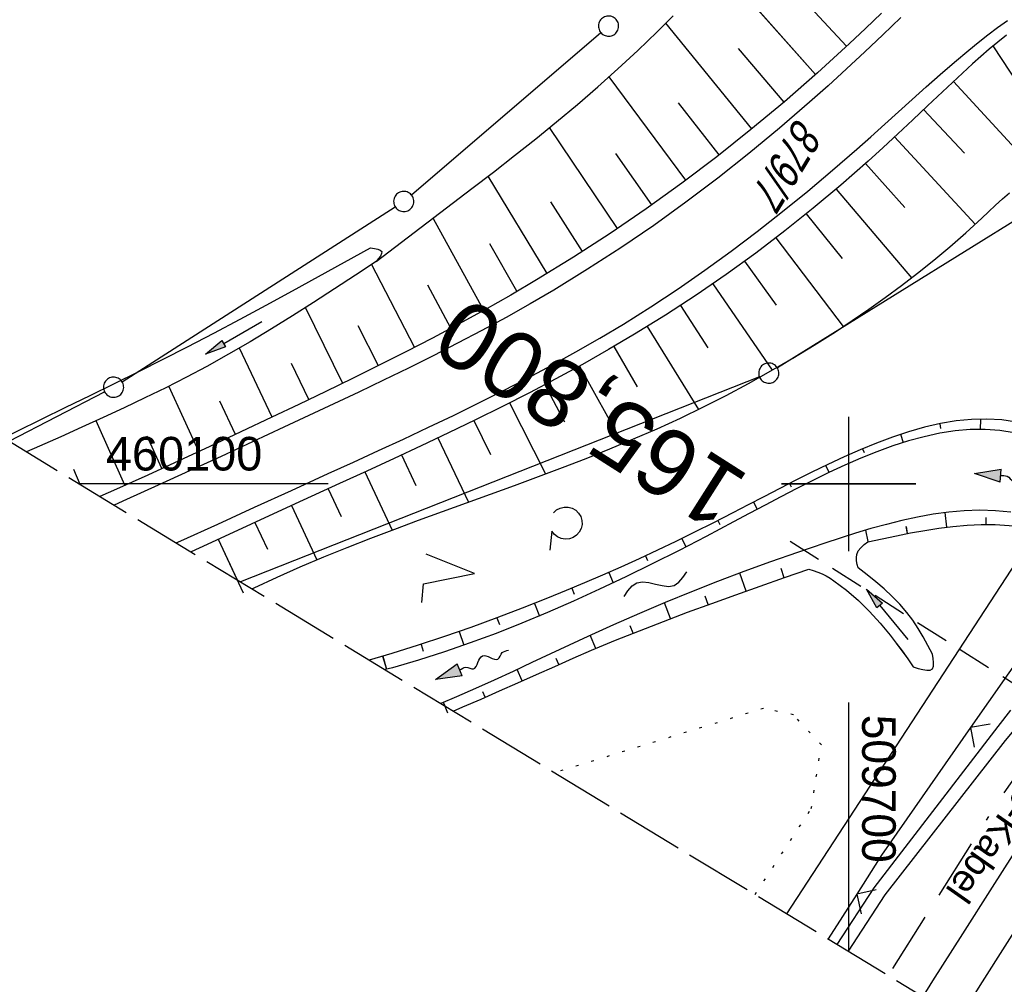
# Model space of a CAD drawing. Extents: x 509601 to 510326, y 459976 to 460916.
# Tile 3 of 39: x 509638 to 509712, y 460063 to 460135. Entities that reach past the tile are written whole.
import ezdxf
from ezdxf.enums import TextEntityAlignment as Align

# ---------------------------------------------------------------- set-up
doc = ezdxf.new("R2010")
doc.units = 0
doc.header["$LTSCALE"] = 10
doc.header["$MEASUREMENT"] = 0
for name, pattern in [('ACAD_ISO16W100', [73, 15, -6.5, 15, -6.5, 15, -7, 1, -7]), ('AUSGEZOGEN', [0]), ('LT00', [0]), ('LT14', [0.6, 0.5, -0.1]), ('LT17', [0.15, 0.1, -0.05]), ('PUNKTX2_STR', [0.6, 0.1, -0.5])]:
    doc.linetypes.add(name, pattern=pattern)
doc.layers.get('0').update_dxf_attribs({"linetype": 'LT00'})
for name, color, linetype in [('--EK_FBR', 1, 'LT00'), ('--EK_ST-93-1', 30, 'LT17'), ('--EL_DFK_AB_L', 21, 'LT00'), ('--FLIEßRICHTPFEIL', 180, 'Continuous'), ('--WASSER_GRENZE', 180, 'PUNKTX2_STR'), ('--WASSER_NUTZUNG', 180, 'Continuous'), ('BAB-KABEL', 220, 'ACAD_ISO16W100'), ('BAB-KABEL_TEXT', 221, 'Continuous'), ('DFK_AB_L', 21, 'LT00'), ('DFK_FLUR_NR', 250, 'LT00'), ('DFK_GZPKT', 250, 'LT00'), ('DFK_KATASTER', 250, 'LT00'), ('DFK_NUTZUNG', 250, 'LT00'), ('PFEIL', 140, 'AUSGEZOGEN'), ('V109_AFBR_BAB', 250, 'LT00'), ('V109_BOESCH', 250, 'LT00'), ('V109_BOSCHUNG', 250, 'LT00'), ('V109_GRABEN', 250, 'LT00'), ('V109_LD_MARK', 250, 'LT00'), ('V109_RASTER', 250, 'LT00'), ('V109_ZAUN', 40, 'LT00'), ('V110_AFBR_BAB', 250, 'LT00'), ('V110_BOESCH', 250, 'LT00'), ('V110_BOSCHUNG', 250, 'LT00'), ('V110_GRABEN', 250, 'LT00'), ('V110_LD_MARK', 250, 'LT00'), ('V110_RASTER', 250, 'LT00'), ('V110_ZAUN', 40, 'LT00')]:
    doc.layers.add(name, color=color, linetype=linetype)
doc.layers.add('-BLATT_109-RAND', color=7, linetype='LT14', plot=False)
doc.styles.add('Beschrift', font='ARIAL.TTF')
doc.styles.get("Standard").update_dxf_attribs({"font": 'ARIAL.TTF'})

# ---------------------------------------------------------------- blocks, each defined once
blk = doc.blocks.new('SYMB7010')
at = {"color": 0, "linetype": 'ByBlock'}
for points in [[(-0.031408, 0.499213), (-0.093728, 0.49134), (-0.15457, 0.475719), (-0.212975, 0.452595), (-0.268021, 0.422333), (-0.31884, 0.385411), (-0.36463, 0.342411), (-0.40467, 0.29401), (-0.438329, 0.240973), (-0.465074, 0.184136), (-0.484486, 0.124395), (-0.496256, 0.062692), (-0.5002, 0)], [(0.5002, 0), (0.496256, 0.062692), (0.484485, 0.124395), (0.465074, 0.184136), (0.438329, 0.240973), (0.40467, 0.29401), (0.36463, 0.342411), (0.31884, 0.385411), (0.268021, 0.422333), (0.212975, 0.452595), (0.15457, 0.475719), (0.093728, 0.49134), (0.031408, 0.499213), (-0.031408, 0.499213)], [(-0.5002, 0), (-0.496256, -0.062692), (-0.484486, -0.124395), (-0.465075, -0.184136), (-0.438329, -0.240973), (-0.404671, -0.29401), (-0.36463, -0.342411), (-0.31884, -0.385411), (-0.268021, -0.422333), (-0.212975, -0.452595), (-0.154571, -0.475719), (-0.093728, -0.49134), (-0.031408, -0.499213), (0.031408, -0.499213)], [(0.031408, -0.499213), (0.093728, -0.491341), (0.15457, -0.475719), (0.212975, -0.452595), (0.268021, -0.422333), (0.31884, -0.385411), (0.36463, -0.342411), (0.404671, -0.294011), (0.438329, -0.240974), (0.465075, -0.184136), (0.484486, -0.124395), (0.496256, -0.062692), (0.500201, 0)]]:
    blk.add_lwpolyline(points, dxfattribs=at)
blk = doc.blocks.new('SYMB7222')
at = {"color": 0, "linetype": 'ByBlock'}
blk.add_line((0, 0.185), (-0.11, -0.185), dxfattribs=at)
blk.add_lwpolyline([(0.25, -0.185), (0.11, -0.185), (0, 0.185)], dxfattribs=at)
blk = doc.blocks.new('SYMB7212')
at = {"color": 0, "linetype": 'ByBlock'}
blk.add_line((0.07, -0.1), (0.21, -0.1), dxfattribs=at)
for points in [[(-0.119836, 0.00627), (-0.114449, 0.036077), (-0.101769, 0.063585), (-0.082606, 0.087042), (-0.05818, 0.104953), (-0.030047, 0.116177), (0, 0.12)], [(0, 0.12), (0.030047, 0.116177), (0.05818, 0.104953), (0.082606, 0.087041), (0.101769, 0.063585), (0.114449, 0.036077), (0.119836, 0.00627)], [(-0.068816, -0.098308), (-0.091239, -0.077945), (-0.107849, -0.052617), (-0.117589, -0.023936), (-0.119836, 0.00627)], [(0.119836, 0.00627), (0.117589, -0.023936), (0.107849, -0.052617), (0.091239, -0.077945), (0.068816, -0.098308)]]:
    blk.add_lwpolyline(points, dxfattribs=at)
blk = doc.blocks.new('FLIEßRICHTPFEIL')
at = {"layer": '--FLIEßRICHTPFEIL'}
blk.add_hatch(color=256, dxfattribs=at).paths.add_polyline_path([(-1.95, 0.4875), (-1.95, -0.4875), (0, 0)])
for p, q in [((-1.95, 0.4875), (-1.95, -0.4875)), ((-1.95, 0.4875), (0, 0)), ((0, 0), (-1.95, -0.4875))]:
    blk.add_line(p, q, dxfattribs=at)
at = {"layer": '--FLIEßRICHTPFEIL', "start_tangent": (-1, 0), "end_tangent": (-1, 0)}
blk.add_spline([(-1.95, 0), (-2.4375, 0), (-2.925, 0.325), (-3.4125, 0), (-3.9, -0.325), (-4.3875, 0), (-4.875, 0.325), (-5.3625, 0), (-5.85, 0)], degree=3, dxfattribs=at)
blk = doc.blocks.new('SYMB7251')
at = {"color": 0, "linetype": 'ByBlock'}
for points in [[(-0.25, 0), (-0.208333, 0.028889), (-0.166667, 0.051111), (-0.125, 0.06), (-0.083333, 0.051111), (-0.041667, 0.028889), (0, 0)], [(0, 0), (0.041667, -0.028889), (0.083333, -0.051111), (0.125, -0.06), (0.166667, -0.051111), (0.208333, -0.028889), (0.25, 0)]]:
    blk.add_lwpolyline(points, dxfattribs=at)
blk = doc.blocks.new('Pfreil3')
at = {"layer": 'PFEIL'}
blk.add_hatch(color=256, dxfattribs=at).paths.add_polyline_path([(-1.549, 0.273), (-1.549, -0.273), (0, 0)])
for p, q in [((-1.549, 0), (-4.831, 0)), ((-1.549, -0.273), (-1.549, 0.273)), ((-1.549, 0.273), (0, 0)), ((0, 0), (-1.549, -0.273))]:
    blk.add_line(p, q, dxfattribs=at)
blk = doc.blocks.new('SYMB0024')
at = {"color": 0, "linetype": 'ByBlock'}
for p, q in [((-0.5, 0.5), (0, 0)), ((0, 0), (0.5, 0.5))]:
    blk.add_line(p, q, dxfattribs=at)

msp = doc.modelspace()

# ---------------------------------------------------------------- linework, layer by layer
at = {"layer": '--EK_FBR'}
for points in [[(509703.883, 460134.661), (509702.542, 460133.384), (509701.194, 460132.113), (509699.838, 460130.851), (509698.47, 460129.601), (509697.088, 460128.366), (509694.855, 460126.437), (509692.58, 460124.555), (509690.263, 460122.723), (509687.905, 460120.944), (509685.507, 460119.221), (509683.07, 460117.556), (509680.593, 460115.953), (509678.079, 460114.413), (509676.312, 460113.383), (509674.529, 460112.382), (509672.731, 460111.407), (509670.921, 460110.457), (509669.098, 460109.526), (509667.266, 460108.614), (509665.426, 460107.717), (509663.58, 460106.832), (509661.728, 460105.957), (509659.874, 460105.088), (509658.018, 460104.222), (509655.682, 460103.136), (509653.345, 460102.052), (509651.006, 460100.975), (509648.664, 460099.905), (509646.318, 460098.845), (509645.391, 460098.431)], [(509703.884, 460134.661), (509702.542, 460133.384), (509701.194, 460132.113), (509699.838, 460130.851), (509698.47, 460129.601), (509697.088, 460128.366), (509694.855, 460126.437), (509692.58, 460124.555), (509690.263, 460122.723), (509687.905, 460120.944), (509685.507, 460119.221), (509683.07, 460117.556), (509680.593, 460115.953), (509678.079, 460114.413), (509676.312, 460113.383), (509674.529, 460112.382), (509672.732, 460111.407), (509670.921, 460110.457), (509669.098, 460109.526), (509667.266, 460108.614), (509665.426, 460107.717), (509663.58, 460106.832), (509661.728, 460105.957), (509659.874, 460105.088), (509658.018, 460104.222), (509655.682, 460103.136), (509653.345, 460102.052), (509651.006, 460100.975), (509648.664, 460099.905), (509646.318, 460098.844), (509645.391, 460098.431)], [(509650.003, 460095.63), (509650.347, 460095.785), (509653.09, 460097.025), (509655.831, 460098.27), (509658.572, 460099.519), (509661.314, 460100.77), (509663.181, 460101.623), (509665.047, 460102.479), (509666.91, 460103.342), (509668.769, 460104.214), (509670.621, 460105.098), (509672.465, 460105.998), (509674.299, 460106.916), (509676.122, 460107.856), (509677.931, 460108.819), (509679.725, 460109.811), (509681.503, 460110.832), (509683.262, 460111.887), (509685.303, 460113.173), (509687.317, 460114.505), (509689.302, 460115.882), (509691.259, 460117.3), (509693.187, 460118.755), (509695.088, 460120.245), (509696.96, 460121.766), (509698.803, 460123.316), (509700.618, 460124.891), (509701.651, 460125.808), (509702.679, 460126.731), (509703.704, 460127.656), (509704.732, 460128.582), (509705.765, 460129.506), (509706.808, 460130.426), (509707.864, 460131.341), (509708.938, 460132.247), (509709.639, 460132.822), (509710.351, 460133.385), (509711.077, 460133.926), (509711.819, 460134.436)], [(509650.003, 460095.63), (509650.347, 460095.785), (509653.09, 460097.025), (509655.832, 460098.27), (509658.572, 460099.519), (509661.314, 460100.77), (509663.181, 460101.623), (509665.047, 460102.479), (509666.91, 460103.342), (509668.769, 460104.214), (509670.621, 460105.098), (509672.465, 460105.998), (509674.299, 460106.916), (509676.122, 460107.856), (509677.931, 460108.819), (509679.725, 460109.811), (509681.503, 460110.832), (509683.262, 460111.887), (509685.303, 460113.173), (509687.317, 460114.505), (509689.302, 460115.882), (509691.259, 460117.3), (509693.188, 460118.755), (509695.088, 460120.245), (509696.96, 460121.766), (509698.803, 460123.316), (509700.618, 460124.891), (509701.651, 460125.808), (509702.679, 460126.731), (509703.704, 460127.656), (509704.732, 460128.582), (509705.765, 460129.506), (509706.808, 460130.426), (509707.864, 460131.341), (509708.938, 460132.247), (509709.639, 460132.822), (509710.351, 460133.385), (509711.077, 460133.926), (509711.819, 460134.436)], [(509712.898, 460073.519), (509710.675, 460070.041), (509708.458, 460066.559), (509706.244, 460063.076), (509705.511, 460061.921)], [(509712.898, 460073.519), (509710.676, 460070.041), (509708.458, 460066.56), (509706.245, 460063.076), (509705.511, 460061.921)]]:
    msp.add_lwpolyline(points, dxfattribs=at)
at = {"layer": '--EK_ST-93-1', "ltscale": 2.5}
msp.add_line((509729.382, 460074.247), (509695.639, 460095.728), dxfattribs=at)
at = {"layer": '--EL_DFK_AB_L'}
msp.add_line((509695.397, 460068.063), (509718.5, 460103.452), dxfattribs=at)
at = {"layer": '--WASSER_GRENZE', "ltscale": 0.2}
for p, q in [((509693.67, 460083.32), (509678.144, 460078.541)), ((509695.89, 460082.84), (509693.67, 460083.32)), ((509697.97, 460080.619), (509695.89, 460082.84)), ((509697.22, 460075.87), (509697.97, 460080.619)), ((509693.042, 460069.493), (509697.22, 460075.87))]:
    msp.add_line(p, q, dxfattribs=at)
at = {"layer": '-BLATT_109-RAND'}
msp.add_lwpolyline([(510081.128, 460916.023), (509600.992, 460125.394), (509846.301, 459976.422), (510326.437, 460767.051), (510081.128, 460916.023)], dxfattribs=at)
at = {"layer": 'BAB-KABEL', "ltscale": 0.03, "flags": 128}
msp.add_lwpolyline([(510190.691, 460849.487), (510190.018, 460847.767), (510183.495, 460836.65), (510180.008, 460830.874), (510176.148, 460823.975), (510174.496, 460821.683), (510167.06, 460811.484), (510163.849, 460807.726), (510158.702, 460798.437), (510145.591, 460775.749), (510145.515, 460775.622), (510139.551, 460766.251), (510127.889, 460745.686), (510116.48, 460725.504), (510103.19, 460703.693), (510088.771, 460679.997), (510076.363, 460660.183), (510061.574, 460635.848), (510045.285, 460608.895), (510034.008, 460589.702), (510024.1, 460573.649), (510002.668, 460537.932), (509987.301, 460513.096), (509974.333, 460492.261), (509961.21, 460471.994), (509950.27, 460455.503), (509943.57, 460445.898), (509931.328, 460428.697), (509923.89, 460415.128), (509914.561, 460398.501), (509908.297, 460386.712), (509894.891, 460365.429), (509878.847, 460339.881), (509861.197, 460311.883), (509843.864, 460284.23), (509828.701, 460259.544), (509819.089, 460252.85), (509809.313, 460236.334), (509794.746, 460212.757), (509792.125, 460209.119), (509771.59, 460183.683), (509747.182, 460153.37), (509734.689, 460137.244), (509730.907, 460132.09), (509733.129, 460114.536), (509731.409, 460108.008), (509724.523, 460095.604), (509711.28, 460076.685), (509702.947, 460063.479)], dxfattribs=at)
at = {"layer": 'DFK_AB_L'}
msp.add_line((509695.397, 460068.063), (509718.5, 460103.452), dxfattribs=at)
at = {"layer": 'DFK_KATASTER'}
for p, q in [((509667.49, 460121.487), (509681.58, 460133.542)), ((509645.982, 460107.594), (509666.289, 460120.595)), ((509713.863, 460120.524), (509694.698, 460108.635)), ((509693.363, 460107.964), (509654.793, 460092.721)), ((509637.585, 460103.172), (509644.684, 460106.844))]:
    msp.add_line(p, q, dxfattribs=at)
at = {"layer": 'V109_AFBR_BAB'}
for points in [[(509703.883, 460134.661), (509702.542, 460133.384), (509701.194, 460132.113), (509699.838, 460130.851), (509698.47, 460129.601), (509697.088, 460128.366), (509694.855, 460126.437), (509692.58, 460124.555), (509690.263, 460122.723), (509687.905, 460120.944), (509685.507, 460119.221), (509683.07, 460117.556), (509680.593, 460115.953), (509678.079, 460114.413), (509676.312, 460113.383), (509674.529, 460112.382), (509672.731, 460111.407), (509670.921, 460110.457), (509669.098, 460109.526), (509667.266, 460108.614), (509665.426, 460107.717), (509663.58, 460106.832), (509661.728, 460105.957), (509659.874, 460105.088), (509658.018, 460104.222), (509655.682, 460103.136), (509653.345, 460102.052), (509651.006, 460100.975), (509648.664, 460099.905), (509646.318, 460098.845), (509645.391, 460098.431)], [(509650.003, 460095.63), (509650.347, 460095.785), (509653.09, 460097.025), (509655.831, 460098.27), (509658.572, 460099.519), (509661.314, 460100.77), (509663.181, 460101.623), (509665.047, 460102.479), (509666.91, 460103.342), (509668.769, 460104.214), (509670.621, 460105.098), (509672.465, 460105.998), (509674.299, 460106.916), (509676.122, 460107.856), (509677.931, 460108.819), (509679.725, 460109.811), (509681.503, 460110.832), (509683.262, 460111.887), (509685.303, 460113.173), (509687.317, 460114.505), (509689.302, 460115.882), (509691.259, 460117.3), (509693.187, 460118.755), (509695.088, 460120.245), (509696.96, 460121.766), (509698.803, 460123.316), (509700.618, 460124.891), (509701.651, 460125.808), (509702.679, 460126.731), (509703.704, 460127.656), (509704.732, 460128.582), (509705.765, 460129.506), (509706.808, 460130.426), (509707.864, 460131.341), (509708.938, 460132.247), (509709.639, 460132.822), (509710.351, 460133.385), (509711.077, 460133.926), (509711.819, 460134.436)], [(509712.898, 460073.519), (509710.675, 460070.041), (509708.458, 460066.559), (509706.244, 460063.076), (509705.511, 460061.921)]]:
    msp.add_lwpolyline(points, dxfattribs=at)
at = {"layer": 'V109_BOESCH'}
for points in [[(509702.436, 460134.999), (509701.259, 460133.862), (509700.07, 460132.736), (509697.676, 460130.546), (509695.229, 460128.411), (509692.732, 460126.332), (509690.187, 460124.313), (509687.594, 460122.354), (509684.955, 460120.458), (509682.274, 460118.626), (509679.55, 460116.86), (509676.786, 460115.163), (509674.875, 460114.042), (509672.947, 460112.952), (509671.005, 460111.888), (509669.049, 460110.848), (509667.081, 460109.83), (509665.103, 460108.831), (509663.117, 460107.847), (509661.123, 460106.875), (509659.123, 460105.914), (509657.119, 460104.96), (509654.818, 460103.872), (509652.513, 460102.792), (509650.204, 460101.722), (509647.89, 460100.664), (509645.573, 460099.622), (509644.333, 460099.074)], [(509664.872, 460116.54), (509671.993, 460121.961), (509673.583, 460123.18), (509675.164, 460124.412), (509676.734, 460125.66), (509678.29, 460126.926), (509679.829, 460128.211), (509681.348, 460129.519), (509682.844, 460130.85), (509684.316, 460132.208), (509685.76, 460133.595), (509686.951, 460134.783)], [(509711.726, 460133.349), (509711.081, 460132.846), (509710.45, 460132.32), (509709.83, 460131.778), (509709.219, 460131.227), (509708.085, 460130.185), (509706.969, 460129.142), (509705.864, 460128.1), (509704.765, 460127.062), (509703.667, 460126.03), (509702.564, 460125.006), (509701.451, 460123.993), (509699.43, 460122.219), (509697.362, 460120.489), (509695.247, 460118.803), (509693.09, 460117.165), (509690.893, 460115.576), (509688.658, 460114.039), (509686.387, 460112.556), (509684.083, 460111.129), (509682.154, 460109.991), (509680.206, 460108.89), (509678.241, 460107.821), (509676.26, 460106.782), (509674.267, 460105.768), (509672.263, 460104.777), (509670.249, 460103.804), (509668.228, 460102.846), (509666.201, 460101.899), (509664.171, 460100.96), (509662.139, 460100.026), (509658.859, 460098.519), (509655.58, 460097.013), (509652.302, 460095.504), (509651.114, 460094.956)], [(509655.633, 460092.211), (509655.793, 460092.289), (509657.503, 460093.085), (509659.229, 460093.847), (509660.969, 460094.58), (509662.719, 460095.288), (509664.48, 460095.975), (509666.249, 460096.645), (509668.025, 460097.303), (509669.805, 460097.953), (509671.588, 460098.598), (509673.373, 460099.243), (509675.157, 460099.892), (509676.939, 460100.549), (509678.717, 460101.219), (509680.489, 460101.905), (509682.254, 460102.612), (509684.01, 460103.344), (509685.755, 460104.104), (509687.487, 460104.898), (509689.196, 460105.724), (509690.888, 460106.584), (509692.56, 460107.476), (509694.212, 460108.398), (509695.839, 460109.347), (509697.439, 460110.321), (509699.011, 460111.319), (509700.264, 460112.144), (509701.5, 460112.988), (509702.72, 460113.853), (509703.929, 460114.745), (509705.128, 460115.668), (509706.322, 460116.626), (509707.511, 460117.623), (509708.701, 460118.664), (509709.893, 460119.753), (509710.407, 460120.235), (509710.923, 460120.717), (509711.443, 460121.19), (509711.969, 460121.645)]]:
    msp.add_lwpolyline(points, dxfattribs=at)
at = {"layer": 'V109_BOSCHUNG'}
for p, q in [((509697.543, 460130.429), (509690.429, 460138.444)), ((509699.844, 460132.526), (509696.117, 460136.554)), ((509692.803, 460126.391), (509686.416, 460134.245)), ((509695.196, 460128.383), (509691.82, 460132.354)), ((509710.727, 460132.555), (509713.697, 460128.026)), ((509687.889, 460122.573), (509682.19, 460130.263)), ((509707.792, 460129.912), (509714.088, 460123.048)), ((509690.367, 460124.454), (509687.349, 460128.338)), ((509705.569, 460127.821), (509708.601, 460124.587)), ((509682.808, 460118.984), (509677.77, 460126.499)), ((509703.411, 460125.791), (509709.398, 460119.297)), ((509685.368, 460120.749), (509682.685, 460124.553)), ((509701.252, 460123.816), (509704.171, 460120.542)), ((509677.578, 460115.64), (509673.198, 460122.883)), ((509699.074, 460121.916), (509704.67, 460115.315)), ((509680.207, 460117.278), (509677.855, 460120.979)), ((509672.851, 460112.952), (509669.13, 460119.707)), ((509696.849, 460120.073), (509699.51, 460116.768)), ((509694.577, 460118.286), (509699.603, 460111.706)), ((509675.339, 460114.323), (509673.318, 460117.844)), ((509667.723, 460110.16), (509664.523, 460116.346)), ((509692.26, 460116.556), (509694.618, 460113.295)), ((509670.414, 460111.581), (509668.714, 460114.781)), ((509689.892, 460114.878), (509694.309, 460108.453)), ((509662.393, 460107.469), (509659.616, 460113.112)), ((509687.488, 460113.267), (509689.535, 460110.107)), ((509665.033, 460108.789), (509663.538, 460111.75)), ((509685.025, 460111.704), (509688.83, 460105.543)), ((509657.141, 460104.97), (509654.707, 460110.101)), ((509682.531, 460110.211), (509684.275, 460107.217)), ((509659.868, 460106.271), (509658.571, 460108.954)), ((509679.982, 460108.767), (509683.191, 460103)), ((509651.682, 460102.406), (509649.445, 460107.262)), ((509677.4, 460107.376), (509678.866, 460104.61)), ((509654.418, 460103.684), (509653.255, 460106.16)), ((509674.783, 460106.028), (509677.463, 460100.746)), ((509646.196, 460099.9), (509644.053, 460104.702)), ((509672.135, 460104.715), (509673.365, 460102.201)), ((509706.778, 460104.478), (509706.839, 460104.133)), ((509709.79, 460104.826), (509709.78, 460104.055)), ((509648.947, 460101.146), (509647.852, 460103.55)), ((509703.861, 460103.691), (509704.053, 460103.076)), ((509669.459, 460103.428), (509671.731, 460098.65)), ((509666.754, 460102.156), (509667.822, 460099.888)), ((509701.032, 460102.621), (509701.148, 460102.341)), ((509698.29, 460101.38), (509698.539, 460100.848)), ((509642.873, 460099.96), (509642.385, 460101.077)), ((509664.041, 460100.9), (509666.057, 460096.574)), ((509695.599, 460100.037), (509695.73, 460099.776)), ((509661.315, 460099.647), (509662.282, 460097.572)), ((509658.589, 460098.395), (509660.464, 460094.371)), ((509692.936, 460098.651), (509693.208, 460098.119)), ((509707.296, 460096.785), (509707.186, 460097.872)), ((509655.862, 460097.143), (509656.786, 460095.16)), ((509690.273, 460097.274), (509690.415, 460096.992)), ((509710.216, 460096.986), (509710.221, 460097.513)), ((509701.457, 460095.714), (509701.274, 460096.57)), ((509704.376, 460096.316), (509704.287, 460096.828)), ((509653.137, 460095.889), (509654.542, 460092.874)), ((509687.591, 460095.941), (509687.891, 460095.323)), ((509684.887, 460094.659), (509685.046, 460094.313)), ((509682.159, 460093.429), (509682.498, 460092.652)), ((509692.385, 460092.042), (509691.912, 460093.376)), ((509695.216, 460093.035), (509694.973, 460093.719)), ((509679.409, 460092.252), (509679.588, 460091.82)), ((509676.639, 460091.125), (509677.005, 460090.188)), ((509686.759, 460089.992), (509686.317, 460091.167)), ((509689.565, 460091.032), (509689.336, 460091.664)), ((509673.85, 460090.049), (509674.031, 460089.555)), ((509671.039, 460089.031), (509671.389, 460088.017)), ((509683.973, 460088.911), (509683.759, 460089.449)), ((509681.207, 460087.778), (509680.794, 460088.758)), ((509668.209, 460088.08), (509668.369, 460087.574)), ((509665.355, 460087.203), (509665.638, 460086.226)), ((509678.461, 460086.587), (509678.264, 460087.038)), ((509675.725, 460085.364), (509675.349, 460086.21)), ((509672.981, 460084.145), (509672.803, 460084.551)), ((509669.997, 460083.488), (509669.883, 460083.764))]:
    msp.add_line(p, q, dxfattribs=at)
at = {"layer": 'V109_GRABEN'}
for points in [[(509699.996, 460065.27), (509702.718, 460069.461), (509711.651, 460080.936), (509722.922, 460094.303), (509724.485, 460096.198), (509726.009, 460098.124), (509727.496, 460100.081), (509728.948, 460102.064), (509730.368, 460104.072), (509731.757, 460106.102), (509733.118, 460108.153), (509734.454, 460110.22), (509735.765, 460112.303), (509737.056, 460114.398), (509738.327, 460116.503), (509739.153, 460117.891), (509739.974, 460119.281), (509740.791, 460120.673), (509741.606, 460122.066)], [(509637.172, 460103.422), (509638.18, 460103.922), (509639.991, 460104.812), (509641.805, 460105.699), (509643.618, 460106.586), (509645.429, 460107.476), (509647.238, 460108.371), (509649.042, 460109.276), (509650.84, 460110.192), (509652.803, 460111.211), (509654.758, 460112.246), (509656.706, 460113.293), (509658.649, 460114.35), (509660.589, 460115.415), (509662.526, 460116.485), (509664.461, 460117.557)], [(509664.461, 460117.557), (509664.74, 460117.512), (509664.99, 460117.456), (509665.18, 460117.378), (509665.281, 460117.266), (509665.275, 460117.12), (509665.187, 460116.943), (509665.045, 460116.745), (509664.875, 460116.536)], [(509664.875, 460116.536), (509663.325, 460115.515), (509661.774, 460114.499), (509660.218, 460113.491), (509658.654, 460112.497), (509657.082, 460111.52), (509655.497, 460110.565), (509653.898, 460109.636), (509652.283, 460108.738), (509650.764, 460107.933), (509649.23, 460107.154), (509647.684, 460106.397), (509646.128, 460105.659), (509644.565, 460104.935), (509642.995, 460104.222), (509641.422, 460103.516), (509639.847, 460102.812), (509638.886, 460102.381)], [(509712.473, 460104.595), (509711.379, 460104.762), (509710.265, 460104.828), (509709.131, 460104.799), (509707.981, 460104.683), (509706.817, 460104.486), (509705.641, 460104.217), (509704.455, 460103.881), (509703.261, 460103.487), (509702.062, 460103.04), (509700.86, 460102.549), (509699.656, 460102.019), (509698.454, 460101.459), (509697.254, 460100.875), (509696.061, 460100.274), (509694.875, 460099.663), (509693.699, 460099.05), (509692.535, 460098.441), (509691.386, 460097.844), (509689.957, 460097.113), (509688.549, 460096.411), (509687.161, 460095.733), (509685.786, 460095.079), (509684.422, 460094.445), (509683.065, 460093.83), (509681.71, 460093.232), (509680.353, 460092.649), (509678.99, 460092.077), (509677.618, 460091.517), (509675.737, 460090.77), (509673.833, 460090.043), (509671.907, 460089.338), (509669.963, 460088.66), (509668.002, 460088.013), (509666.026, 460087.401), (509664.35, 460086.918)], [(509712.316, 460103.789), (509711.242, 460103.969), (509710.149, 460104.05), (509709.039, 460104.039), (509707.912, 460103.941), (509706.771, 460103.765), (509705.618, 460103.515), (509704.454, 460103.199), (509703.281, 460102.823), (509702.101, 460102.393), (509700.916, 460101.916), (509699.727, 460101.399), (509698.535, 460100.847), (509697.344, 460100.267), (509696.154, 460099.667), (509694.968, 460099.051), (509693.786, 460098.427), (509692.612, 460097.802), (509691.446, 460097.18), (509689.403, 460096.105), (509687.39, 460095.066), (509685.401, 460094.063), (509683.433, 460093.099), (509681.483, 460092.175), (509679.548, 460091.291), (509677.622, 460090.449), (509675.703, 460089.65), (509673.786, 460088.896), (509671.869, 460088.187), (509669.947, 460087.524), (509668.017, 460086.91), (509666.075, 460086.345), (509665.529, 460086.201)], [(509712.051, 460097.912), (509710.905, 460098.016), (509709.753, 460098.045), (509708.598, 460098.005), (509707.44, 460097.903), (509706.28, 460097.745), (509705.12, 460097.537), (509703.961, 460097.286), (509702.804, 460096.998), (509701.65, 460096.68), (509700.501, 460096.337), (509699.358, 460095.976), (509698.222, 460095.604), (509696.197, 460094.917), (509694.195, 460094.213), (509692.214, 460093.489), (509690.252, 460092.744), (509688.304, 460091.978), (509686.367, 460091.188), (509684.439, 460090.374), (509682.517, 460089.534), (509680.597, 460088.667), (509679.213, 460088.027), (509677.828, 460087.376), (509676.44, 460086.722), (509675.05, 460086.07), (509673.657, 460085.425), (509672.259, 460084.791), (509670.856, 460084.176), (509669.679, 460083.681)], [(509701.437, 460095.71), (509702.491, 460095.934), (509703.545, 460096.153), (509704.599, 460096.358), (509705.651, 460096.545), (509706.703, 460096.707), (509707.753, 460096.838), (509708.802, 460096.931), (509709.849, 460096.981), (509710.894, 460096.98), (509711.936, 460096.923), (509712.794, 460096.83), (509713.651, 460096.702), (509714.506, 460096.542), (509715.361, 460096.359), (509716.214, 460096.157), (509717.068, 460095.943), (509717.92, 460095.723)], [(509700.712, 460093.766), (509700.644, 460094.026), (509700.591, 460094.281), (509700.571, 460094.526), (509700.598, 460094.755), (509700.718, 460095.022), (509700.914, 460095.265), (509701.163, 460095.491), (509701.437, 460095.71)], [(509670.591, 460083.128), (509671.315, 460083.428), (509672.685, 460084.016), (509674.051, 460084.616), (509675.416, 460085.225), (509676.78, 460085.837), (509678.144, 460086.446), (509679.511, 460087.049), (509680.88, 460087.64), (509682.658, 460088.381), (509684.442, 460089.097), (509686.231, 460089.791), (509688.025, 460090.466), (509689.821, 460091.125), (509691.621, 460091.771), (509693.422, 460092.408), (509695.225, 460093.038), (509697.029, 460093.665)], [(509697.029, 460093.665), (509697.372, 460093.566), (509697.711, 460093.456), (509698.039, 460093.323), (509698.337, 460093.169), (509698.625, 460092.993), (509698.906, 460092.804), (509699.84, 460092.1), (509700.725, 460091.336), (509701.561, 460090.519), (509702.349, 460089.657), (509703.093, 460088.756), (509703.536, 460088.178), (509703.965, 460087.591), (509704.387, 460086.998), (509704.804, 460086.401)], [(509706.231, 460087.364), (509705.883, 460088.007), (509705.528, 460088.644), (509705.157, 460089.268), (509704.763, 460089.872), (509704.336, 460090.45), (509703.809, 460091.066), (509703.24, 460091.648), (509702.638, 460092.202), (509702.01, 460092.735), (509701.365, 460093.254), (509700.712, 460093.766)], [(509704.804, 460086.401), (509705.166, 460086.291), (509705.508, 460086.202), (509705.812, 460086.155), (509706.058, 460086.172), (509706.227, 460086.273), (509706.305, 460086.461), (509706.317, 460086.722), (509706.285, 460087.031), (509706.231, 460087.364)], [(509699.147, 460065.786), (509701.891, 460069.978), (509711.106, 460081.982), (509712.058, 460083.198)]]:
    msp.add_lwpolyline(points, dxfattribs=at)
at = {"layer": 'V109_LD_MARK'}
msp.add_lwpolyline([(509713.468, 460068.583), (509709.928, 460062.996), (509708.214, 460060.28)], dxfattribs=at)
at = {"layer": 'V109_RASTER'}
for p, q in [((509700, 460105), (509700, 460095)), ((509661.308, 460100), (509642.808, 460100)), ((509705.001, 460100), (509695.001, 460100)), ((509700, 460083.768), (509700, 460065.268))]:
    msp.add_line(p, q, dxfattribs=at)
at = {"layer": 'V109_ZAUN'}
for p, q in [((509717.654, 460094.192), (509709.063, 460081.895)), ((509700.598, 460069.515), (509698.486, 460066.187))]:
    msp.add_line(p, q, dxfattribs=at)
msp.add_lwpolyline([(509709.063, 460081.895), (509702.431, 460072.402), (509700.598, 460069.515)], dxfattribs=at)
at = {"layer": 'V110_AFBR_BAB'}
for points in [[(509703.884, 460134.661), (509702.542, 460133.384), (509701.194, 460132.113), (509699.838, 460130.851), (509698.47, 460129.601), (509697.088, 460128.366), (509694.855, 460126.437), (509692.58, 460124.555), (509690.263, 460122.723), (509687.905, 460120.944), (509685.507, 460119.221), (509683.07, 460117.556), (509680.593, 460115.953), (509678.079, 460114.413), (509676.312, 460113.383), (509674.529, 460112.382), (509672.732, 460111.407), (509670.921, 460110.457), (509669.098, 460109.526), (509667.266, 460108.614), (509665.426, 460107.717), (509663.58, 460106.832), (509661.728, 460105.957), (509659.874, 460105.088), (509658.018, 460104.222), (509655.682, 460103.136), (509653.345, 460102.052), (509651.006, 460100.975), (509648.664, 460099.905), (509646.318, 460098.844), (509645.391, 460098.431)], [(509650.003, 460095.63), (509650.347, 460095.785), (509653.09, 460097.025), (509655.832, 460098.27), (509658.572, 460099.519), (509661.314, 460100.77), (509663.181, 460101.623), (509665.047, 460102.479), (509666.91, 460103.342), (509668.769, 460104.214), (509670.621, 460105.098), (509672.465, 460105.998), (509674.299, 460106.916), (509676.122, 460107.856), (509677.931, 460108.819), (509679.725, 460109.811), (509681.503, 460110.832), (509683.262, 460111.887), (509685.303, 460113.173), (509687.317, 460114.505), (509689.302, 460115.882), (509691.259, 460117.3), (509693.188, 460118.755), (509695.088, 460120.245), (509696.96, 460121.766), (509698.803, 460123.316), (509700.618, 460124.891), (509701.651, 460125.808), (509702.679, 460126.731), (509703.704, 460127.656), (509704.732, 460128.582), (509705.765, 460129.506), (509706.808, 460130.426), (509707.864, 460131.341), (509708.938, 460132.247), (509709.639, 460132.822), (509710.351, 460133.385), (509711.077, 460133.926), (509711.819, 460134.436)], [(509712.898, 460073.519), (509710.676, 460070.041), (509708.458, 460066.56), (509706.245, 460063.076), (509705.511, 460061.921)]]:
    msp.add_lwpolyline(points, dxfattribs=at)
at = {"layer": 'V110_BOESCH'}
for points in [[(509702.436, 460134.999), (509701.259, 460133.862), (509700.07, 460132.736), (509697.676, 460130.546), (509695.229, 460128.411), (509692.732, 460126.332), (509690.187, 460124.313), (509687.594, 460122.354), (509684.955, 460120.458), (509682.274, 460118.626), (509679.55, 460116.86), (509676.786, 460115.163), (509674.875, 460114.042), (509672.947, 460112.952), (509671.005, 460111.888), (509669.049, 460110.848), (509667.081, 460109.83), (509665.103, 460108.831), (509663.117, 460107.847), (509661.123, 460106.875), (509659.123, 460105.914), (509657.119, 460104.96), (509654.818, 460103.872), (509652.513, 460102.792), (509650.204, 460101.722), (509647.89, 460100.664), (509645.573, 460099.622), (509644.333, 460099.074)], [(509664.872, 460116.54), (509671.993, 460121.961), (509673.583, 460123.18), (509675.164, 460124.412), (509676.734, 460125.66), (509678.29, 460126.926), (509679.829, 460128.211), (509681.348, 460129.519), (509682.845, 460130.85), (509684.316, 460132.208), (509685.76, 460133.595), (509686.951, 460134.783)], [(509711.726, 460133.349), (509711.081, 460132.846), (509710.45, 460132.32), (509709.83, 460131.778), (509709.219, 460131.227), (509708.085, 460130.185), (509706.969, 460129.142), (509705.864, 460128.1), (509704.765, 460127.062), (509703.667, 460126.03), (509702.564, 460125.006), (509701.451, 460123.993), (509699.43, 460122.219), (509697.362, 460120.489), (509695.247, 460118.803), (509693.09, 460117.165), (509690.893, 460115.576), (509688.658, 460114.039), (509686.387, 460112.556), (509684.083, 460111.129), (509682.154, 460109.991), (509680.206, 460108.89), (509678.241, 460107.821), (509676.26, 460106.782), (509674.267, 460105.768), (509672.263, 460104.777), (509670.249, 460103.804), (509668.228, 460102.846), (509666.201, 460101.899), (509664.171, 460100.96), (509662.139, 460100.026), (509658.859, 460098.519), (509655.58, 460097.013), (509652.302, 460095.504), (509651.114, 460094.956)], [(509655.633, 460092.211), (509655.793, 460092.289), (509657.503, 460093.085), (509659.229, 460093.847), (509660.969, 460094.58), (509662.719, 460095.288), (509664.48, 460095.975), (509666.249, 460096.645), (509668.025, 460097.303), (509669.805, 460097.953), (509671.588, 460098.598), (509673.373, 460099.243), (509675.157, 460099.892), (509676.939, 460100.549), (509678.717, 460101.219), (509680.489, 460101.905), (509682.254, 460102.612), (509684.01, 460103.344), (509685.755, 460104.105), (509687.487, 460104.898), (509689.196, 460105.724), (509690.888, 460106.584), (509692.56, 460107.476), (509694.212, 460108.398), (509695.839, 460109.347), (509697.439, 460110.321), (509699.011, 460111.319), (509700.264, 460112.144), (509701.5, 460112.988), (509702.72, 460113.853), (509703.929, 460114.745), (509705.128, 460115.668), (509706.322, 460116.625), (509707.511, 460117.623), (509708.701, 460118.664), (509709.893, 460119.753), (509710.407, 460120.235), (509710.923, 460120.717), (509711.443, 460121.19), (509711.969, 460121.645)]]:
    msp.add_lwpolyline(points, dxfattribs=at)
at = {"layer": 'V110_BOSCHUNG'}
for p, q in [((509697.543, 460130.428), (509690.429, 460138.444)), ((509699.845, 460132.526), (509696.117, 460136.554)), ((509692.803, 460126.391), (509686.416, 460134.245)), ((509695.196, 460128.383), (509691.82, 460132.354)), ((509710.727, 460132.555), (509713.697, 460128.026)), ((509687.889, 460122.573), (509682.19, 460130.263)), ((509707.792, 460129.912), (509714.088, 460123.048)), ((509690.367, 460124.454), (509687.349, 460128.338)), ((509705.569, 460127.821), (509708.601, 460124.587)), ((509682.808, 460118.984), (509677.77, 460126.499)), ((509703.411, 460125.791), (509709.398, 460119.297)), ((509685.369, 460120.749), (509682.685, 460124.553)), ((509701.252, 460123.816), (509704.171, 460120.542)), ((509677.579, 460115.64), (509673.198, 460122.883)), ((509699.074, 460121.916), (509704.67, 460115.315)), ((509680.207, 460117.278), (509677.855, 460120.979)), ((509672.851, 460112.952), (509669.13, 460119.707)), ((509696.849, 460120.073), (509699.51, 460116.768)), ((509694.577, 460118.286), (509699.603, 460111.706)), ((509675.339, 460114.323), (509673.318, 460117.844)), ((509667.724, 460110.16), (509664.523, 460116.346)), ((509692.26, 460116.556), (509694.618, 460113.295)), ((509670.414, 460111.581), (509668.714, 460114.781)), ((509689.892, 460114.878), (509694.309, 460108.453)), ((509662.393, 460107.469), (509659.616, 460113.112)), ((509687.488, 460113.267), (509689.535, 460110.107)), ((509665.033, 460108.789), (509663.538, 460111.75)), ((509685.025, 460111.704), (509688.83, 460105.543)), ((509657.141, 460104.97), (509654.707, 460110.101)), ((509682.531, 460110.211), (509684.275, 460107.217)), ((509659.868, 460106.271), (509658.571, 460108.954)), ((509679.982, 460108.767), (509683.191, 460103)), ((509651.682, 460102.406), (509649.445, 460107.262)), ((509677.4, 460107.376), (509678.866, 460104.61)), ((509654.418, 460103.684), (509653.255, 460106.16)), ((509674.783, 460106.028), (509677.463, 460100.746)), ((509646.196, 460099.9), (509644.053, 460104.702)), ((509672.135, 460104.715), (509673.365, 460102.201)), ((509706.778, 460104.478), (509706.839, 460104.133)), ((509709.79, 460104.826), (509709.78, 460104.055)), ((509648.948, 460101.146), (509647.852, 460103.55)), ((509703.861, 460103.691), (509704.053, 460103.076)), ((509669.459, 460103.428), (509671.731, 460098.65)), ((509666.754, 460102.156), (509667.822, 460099.888)), ((509701.032, 460102.621), (509701.148, 460102.341)), ((509698.29, 460101.38), (509698.539, 460100.848)), ((509664.041, 460100.9), (509666.057, 460096.574)), ((509695.599, 460100.037), (509695.73, 460099.776)), ((509661.315, 460099.647), (509662.282, 460097.572)), ((509658.589, 460098.395), (509660.464, 460094.371)), ((509692.936, 460098.651), (509693.208, 460098.119)), ((509707.296, 460096.785), (509707.186, 460097.872)), ((509655.863, 460097.143), (509656.786, 460095.16)), ((509690.273, 460097.274), (509690.415, 460096.992)), ((509710.216, 460096.986), (509710.221, 460097.513)), ((509701.457, 460095.714), (509701.274, 460096.57)), ((509704.376, 460096.316), (509704.288, 460096.828)), ((509653.137, 460095.889), (509654.995, 460091.902)), ((509687.591, 460095.941), (509687.891, 460095.323)), ((509684.887, 460094.659), (509685.046, 460094.313)), ((509682.159, 460093.429), (509682.498, 460092.652)), ((509692.385, 460092.042), (509691.912, 460093.376)), ((509695.216, 460093.035), (509694.973, 460093.719)), ((509679.41, 460092.252), (509679.588, 460091.82)), ((509676.639, 460091.125), (509677.005, 460090.188)), ((509686.76, 460089.991), (509686.317, 460091.167)), ((509689.565, 460091.032), (509689.336, 460091.664)), ((509673.85, 460090.049), (509674.031, 460089.555)), ((509671.039, 460089.031), (509671.389, 460088.017)), ((509683.973, 460088.911), (509683.759, 460089.449)), ((509681.207, 460087.778), (509680.794, 460088.758)), ((509668.209, 460088.08), (509668.369, 460087.574)), ((509665.356, 460087.203), (509665.638, 460086.226)), ((509678.461, 460086.587), (509678.264, 460087.038)), ((509675.725, 460085.364), (509675.349, 460086.21)), ((509672.981, 460084.145), (509672.804, 460084.551)), ((509670.212, 460082.969), (509669.883, 460083.764))]:
    msp.add_line(p, q, dxfattribs=at)
at = {"layer": 'V110_GRABEN'}
for points in [[(509699.996, 460065.27), (509702.718, 460069.46), (509711.651, 460080.936), (509722.922, 460094.303), (509724.485, 460096.198), (509726.009, 460098.124), (509727.496, 460100.081), (509728.948, 460102.064), (509730.368, 460104.072), (509731.757, 460106.102), (509733.119, 460108.153), (509734.454, 460110.22), (509735.766, 460112.303), (509737.056, 460114.398), (509738.327, 460116.503), (509739.153, 460117.891), (509739.974, 460119.281), (509740.791, 460120.673), (509741.606, 460122.066)], [(509637.172, 460103.422), (509638.18, 460103.922), (509639.991, 460104.812), (509641.805, 460105.699), (509643.618, 460106.586), (509645.429, 460107.476), (509647.238, 460108.371), (509649.042, 460109.276), (509650.84, 460110.191), (509652.803, 460111.211), (509654.758, 460112.246), (509656.706, 460113.293), (509658.649, 460114.35), (509660.589, 460115.415), (509662.526, 460116.485), (509664.461, 460117.557)], [(509664.461, 460117.557), (509664.74, 460117.512), (509664.99, 460117.456), (509665.18, 460117.378), (509665.281, 460117.266), (509665.275, 460117.12), (509665.187, 460116.943), (509665.045, 460116.745), (509664.875, 460116.536)], [(509664.875, 460116.536), (509663.326, 460115.515), (509661.774, 460114.499), (509660.218, 460113.491), (509658.654, 460112.497), (509657.082, 460111.52), (509655.497, 460110.565), (509653.898, 460109.636), (509652.283, 460108.738), (509650.764, 460107.933), (509649.23, 460107.154), (509647.684, 460106.397), (509646.129, 460105.659), (509644.565, 460104.935), (509642.995, 460104.222), (509641.422, 460103.516), (509639.847, 460102.812), (509638.886, 460102.381)], [(509712.473, 460104.595), (509711.379, 460104.762), (509710.265, 460104.828), (509709.131, 460104.799), (509707.981, 460104.683), (509706.817, 460104.486), (509705.641, 460104.217), (509704.455, 460103.881), (509703.261, 460103.487), (509702.062, 460103.04), (509700.86, 460102.549), (509699.656, 460102.019), (509698.454, 460101.459), (509697.255, 460100.875), (509696.061, 460100.274), (509694.875, 460099.663), (509693.699, 460099.05), (509692.536, 460098.441), (509691.386, 460097.844), (509689.957, 460097.113), (509688.55, 460096.411), (509687.161, 460095.733), (509685.786, 460095.079), (509684.423, 460094.445), (509683.065, 460093.83), (509681.71, 460093.232), (509680.353, 460092.649), (509678.99, 460092.077), (509677.618, 460091.517), (509675.737, 460090.77), (509673.833, 460090.042), (509671.908, 460089.338), (509669.963, 460088.66), (509668.002, 460088.013), (509666.026, 460087.401), (509664.35, 460086.918)], [(509712.316, 460103.789), (509711.242, 460103.969), (509710.149, 460104.05), (509709.039, 460104.038), (509707.912, 460103.941), (509706.771, 460103.765), (509705.618, 460103.515), (509704.454, 460103.199), (509703.281, 460102.823), (509702.101, 460102.393), (509700.916, 460101.916), (509699.727, 460101.399), (509698.536, 460100.847), (509697.344, 460100.267), (509696.154, 460099.667), (509694.968, 460099.051), (509693.786, 460098.427), (509692.612, 460097.802), (509691.446, 460097.18), (509689.403, 460096.105), (509687.39, 460095.066), (509685.401, 460094.063), (509683.433, 460093.099), (509681.484, 460092.175), (509679.548, 460091.291), (509677.622, 460090.449), (509675.703, 460089.65), (509673.786, 460088.896), (509671.869, 460088.187), (509669.947, 460087.524), (509668.017, 460086.91), (509666.075, 460086.345), (509665.529, 460086.201)], [(509712.051, 460097.912), (509710.905, 460098.016), (509709.753, 460098.045), (509708.598, 460098.005), (509707.44, 460097.903), (509706.28, 460097.745), (509705.12, 460097.537), (509703.961, 460097.286), (509702.804, 460096.998), (509701.65, 460096.68), (509700.501, 460096.337), (509699.358, 460095.976), (509698.222, 460095.604), (509696.197, 460094.917), (509694.195, 460094.213), (509692.214, 460093.489), (509690.252, 460092.744), (509688.304, 460091.978), (509686.367, 460091.188), (509684.439, 460090.374), (509682.517, 460089.534), (509680.597, 460088.667), (509679.213, 460088.026), (509677.828, 460087.376), (509676.44, 460086.722), (509675.05, 460086.07), (509673.657, 460085.425), (509672.259, 460084.791), (509670.856, 460084.176), (509669.679, 460083.681)], [(509701.437, 460095.71), (509702.492, 460095.934), (509703.545, 460096.153), (509704.599, 460096.358), (509705.651, 460096.545), (509706.703, 460096.707), (509707.753, 460096.838), (509708.802, 460096.931), (509709.849, 460096.981), (509710.894, 460096.98), (509711.936, 460096.923), (509712.794, 460096.83), (509713.651, 460096.702), (509714.506, 460096.542), (509715.361, 460096.359), (509716.214, 460096.157), (509717.068, 460095.943), (509717.92, 460095.723)], [(509700.712, 460093.766), (509700.644, 460094.026), (509700.592, 460094.281), (509700.571, 460094.526), (509700.598, 460094.755), (509700.718, 460095.022), (509700.914, 460095.265), (509701.163, 460095.491), (509701.437, 460095.71)], [(509670.591, 460083.128), (509671.315, 460083.428), (509672.685, 460084.016), (509674.051, 460084.616), (509675.416, 460085.225), (509676.78, 460085.837), (509678.145, 460086.446), (509679.511, 460087.049), (509680.88, 460087.64), (509682.658, 460088.381), (509684.442, 460089.097), (509686.231, 460089.791), (509688.025, 460090.466), (509689.821, 460091.125), (509691.621, 460091.771), (509693.422, 460092.408), (509695.225, 460093.038), (509697.029, 460093.665)], [(509697.029, 460093.665), (509697.372, 460093.566), (509697.711, 460093.456), (509698.039, 460093.323), (509698.337, 460093.169), (509698.625, 460092.993), (509698.906, 460092.804), (509699.841, 460092.1), (509700.725, 460091.336), (509701.561, 460090.519), (509702.349, 460089.657), (509703.093, 460088.756), (509703.536, 460088.178), (509703.966, 460087.591), (509704.387, 460086.998), (509704.804, 460086.401)], [(509706.231, 460087.364), (509705.883, 460088.007), (509705.528, 460088.644), (509705.157, 460089.268), (509704.763, 460089.872), (509704.336, 460090.45), (509703.809, 460091.066), (509703.24, 460091.648), (509702.638, 460092.202), (509702.01, 460092.735), (509701.365, 460093.254), (509700.712, 460093.766)], [(509704.804, 460086.401), (509705.166, 460086.291), (509705.509, 460086.202), (509705.812, 460086.155), (509706.058, 460086.172), (509706.227, 460086.273), (509706.305, 460086.461), (509706.317, 460086.722), (509706.285, 460087.031), (509706.231, 460087.364)], [(509699.147, 460065.786), (509701.891, 460069.977), (509711.106, 460081.982), (509712.058, 460083.198)]]:
    msp.add_lwpolyline(points, dxfattribs=at)
at = {"layer": 'V110_LD_MARK'}
msp.add_lwpolyline([(509770.229, 460157.173), (509767.693, 460153.199), (509761.999, 460144.294), (509756.296, 460135.395), (509752.723, 460129.83), (509749.148, 460124.266), (509745.572, 460118.704), (509741.994, 460113.141), (509738.417, 460107.579), (509734.842, 460102.016), (509731.268, 460096.451), (509727.698, 460090.885), (509724.132, 460085.315), (509720.571, 460079.742), (509717.016, 460074.165), (509713.468, 460068.583), (509709.928, 460062.996), (509708.214, 460060.28)], dxfattribs=at)
at = {"layer": 'V110_RASTER'}
for p, q in [((509700, 460105), (509700, 460095)), ((509695.001, 460100), (509705.001, 460100))]:
    msp.add_line(p, q, dxfattribs=at)
at = {"layer": 'V110_ZAUN'}
for p, q in [((509717.654, 460094.192), (509709.063, 460081.895)), ((509700.598, 460069.515), (509698.486, 460066.187))]:
    msp.add_line(p, q, dxfattribs=at)
msp.add_lwpolyline([(509709.063, 460081.895), (509702.431, 460072.402), (509700.598, 460069.515)], dxfattribs=at)

# ---------------------------------------------------------------- block references
at = {"layer": '--FLIEßRICHTPFEIL'}
for p, rotation in [((509709.35, 460100.784), 175.2998859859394), ((509669.277, 460085.465), 201.9442638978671)]:
    msp.add_blockref('FLIEßRICHTPFEIL', p, dxfattribs=dict(at, rotation=rotation))
at = {"layer": '--WASSER_NUTZUNG', "xscale": 9.99999999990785, "yscale": 10.00000000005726, "zscale": 10, "rotation": 21.60088975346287}
msp.add_blockref('SYMB7251', (509685.633, 460092.56), dxfattribs=at)
at = {"layer": 'DFK_GZPKT', "xscale": 1.500000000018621, "yscale": 1.5, "zscale": 1.5, "rotation": 264.7377099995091}
for p in [(509682.15, 460134.029), (509666.92, 460120.999), (509694.06, 460108.239), (509645.35, 460107.19)]:
    msp.add_blockref('SYMB7010', p, dxfattribs=at)
at = {"layer": 'DFK_NUTZUNG', "xscale": 10.00000000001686, "yscale": 10, "zscale": 10, "rotation": 264.7377100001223}
for name, p in [('SYMB7212', (509678.98, 460097.089)), ('SYMB7222', (509670.338, 460093.51))]:
    msp.add_blockref(name, p, dxfattribs=at)
at = {"layer": 'PFEIL'}
for p, rotation in [((509652.195, 460109.654), 210.0828416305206), ((509701.331, 460092.174), 129.4428485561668)]:
    msp.add_blockref('Pfreil3', p, dxfattribs=dict(at, rotation=rotation))
at = {"layer": 'V109_ZAUN', "yscale": 2.099999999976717, "zscale": 2.1}
for p, xscale, rotation in [((509709.063, 460081.895), 2.099999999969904, 235.0593900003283), ((509700.598, 460069.515), 2.099999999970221, 237.5937999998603)]:
    msp.add_blockref('SYMB0024', p, dxfattribs=dict(at, xscale=xscale, rotation=rotation))
at = {"layer": 'V110_ZAUN', "yscale": 2.099999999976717, "zscale": 2.1}
for p, xscale, rotation in [((509709.063, 460081.895), 2.099999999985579, 235.0621599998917), ((509700.598, 460069.515), 2.100000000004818, 237.5942299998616)]:
    msp.add_blockref('SYMB0024', p, dxfattribs=dict(at, xscale=xscale, rotation=rotation))

# ---------------------------------------------------------------- texts
at = {"layer": '--EK_ST-93-1', "style": 'Beschrift'}
msp.add_text('165,800', height=5, rotation=-212.47797, dxfattribs=at).set_placement((509691.419, 460098.411), align=Align.MIDDLE_LEFT)
at = {"layer": 'BAB-KABEL_TEXT', "insert": (509711.027, 460075.416), "char_height": 2, "attachment_point": 8, "rotation": 235.00897, "style": 'Beschrift'}
msp.add_mtext('BAB-Kabel', dxfattribs=at)
at = {"layer": 'DFK_FLUR_NR', "oblique": 13.754, "width": 0.75}
msp.add_text('879/7', height=2.5, rotation=238.7304, dxfattribs=at).set_placement((509696.168, 460127.342))
at = {"layer": 'V109_RASTER'}
for s, rotation, width, p in [(' 460100', -0.00117, 0.998, (509643.808, 460101)), (' 509700', -90.00117, 0.944, (509701, 460083.768))]:
    msp.add_text(s, height=2.5, rotation=rotation, dxfattribs=dict(at, width=width)).set_placement(p)

doc.saveas('drawing.dxf')
